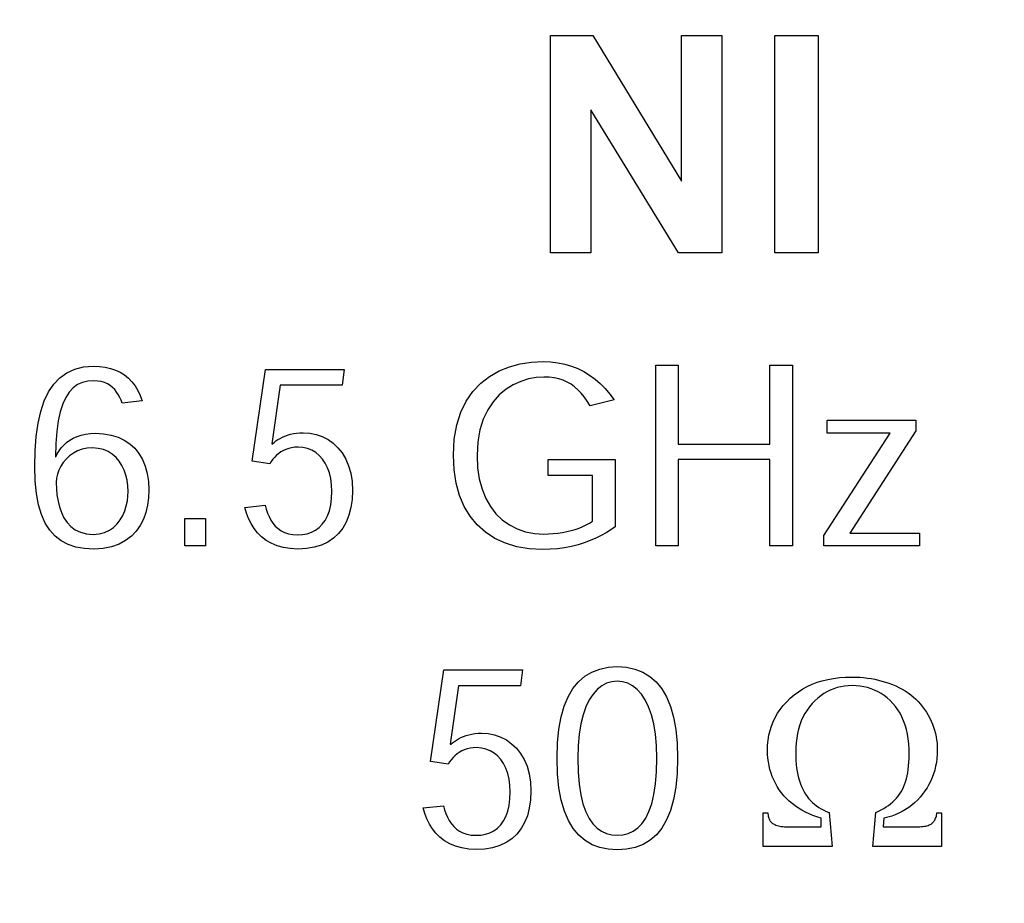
# Model space of a CAD drawing. Header units: inches. Extents: x 0.2 to 16.8, y 0.1 to 10.8.
# Tile 13 of 36: x 4.103 to 4.376, y 7.142 to 7.388. Entities that reach past the tile are written whole.
import ezdxf

# ---------------------------------------------------------------- set-up
doc = ezdxf.new("R2010")
doc.units = ezdxf.units.IN
doc.header["$LTSCALE"] = 0.935
doc.header["$MEASUREMENT"] = 0
doc.layers.get('0').update_dxf_attribs({"linetype": 'CONTINUOUS'})
doc.layers.add('DIMENSIONS', color=7, linetype='CONTINUOUS')
doc.styles.get("Standard").update_dxf_attribs({"font": 'txt', "width": 0.8})
doc.dimstyles.new('DIMSTYLE_1', dxfattribs={"dimtxt": 0.125, "dimasz": 0.18, "dimexe": 0.18, "dimexo": 0.0625, "dimgap": 0.09, "dimtad": 0, "dimtih": 1, "dimtoh": 1, "dimdec": 3, "dimzin": 4, "dimdsep": 46, "dimtxsty": 'STANDARD', "dimblk": '_FILLED', "dimblk1": '_FILLED', "dimblk2": '_FILLED', "dimcen": 0.09, "dimadec": 0, "dimazin": 0, "dimtp": 0.001, "dimtm": 0.001, "dimtfac": 1, "dimtdec": 3, "dimtofl": 0, "dimtmove": 0, "dimatfit": 3, "dimldrblk": '_FILLED', "dimfxl": 1, "dimtolj": 1, "dimtzin": 4, "dimarcsym": 0})

# ---------------------------------------------------------------- blocks, each defined once
blk = doc.blocks.new('*D5')
at = {"layer": 'DIMENSIONS', "color": 2, "linetype": 'CONTINUOUS'}
blk.add_line((4.25283, 4.9519), (2.61883, 4.9519), dxfattribs=at)
at = {"layer": 'DIMENSIONS', "color": 2, "linetype": 'CONTINUOUS', "width": 0.8}
for s, p in [('[', (1.85633, 4.8894)), (']', (2.45633, 4.8894)), ('2.804', (1.23133, 4.8894)), ('71.23', (1.95633, 4.8894)), ('-', (1.13133, 4.8894))]:
    blk.add_text(s, height=0.125, dxfattribs=at).set_placement(p)
blk = doc.blocks.new('_FILLED')
at = {"color": 0, "linetype": 'BYBLOCK'}
blk.add_solid([(0, 0), (-1, 0.1736), (-1, -0.1736)], dxfattribs=at)
blk = doc.blocks.new('*D10')
at = {"layer": 'DIMENSIONS', "color": 2, "linetype": 'CONTINUOUS'}
blk.add_line((4.50033, 6.43964), (4.50033, 8.56589), dxfattribs=at)
at = {"layer": 'DIMENSIONS', "color": 2, "linetype": 'CONTINUOUS', "width": 0.8}
for s, p in [(']', (4.56283, 10.05339)), ('22.86', (4.56283, 9.55339)), ('[', (4.56283, 9.45339)), ('.900', (4.56283, 8.92839)), ('3X ', (4.56283, 8.62839))]:
    blk.add_text(s, height=0.125, rotation=90, dxfattribs=at).set_placement(p)
blk = doc.blocks.new('*D11')
at = {"layer": 'DIMENSIONS', "color": 2, "linetype": 'CONTINUOUS'}
blk.add_line((4.04004, 6.046), (4.04004, 8.56589), dxfattribs=at)
at = {"layer": 'DIMENSIONS', "color": 2, "linetype": 'CONTINUOUS', "width": 0.8}
for s, p in [(']', (4.10254, 10.05339)), ('11.17', (4.10254, 9.55339)), ('[', (4.10254, 9.45339)), ('.440', (4.10254, 8.92839)), ('2X ', (4.10254, 8.62839))]:
    blk.add_text(s, height=0.125, rotation=90, dxfattribs=at).set_placement(p)
blk = doc.blocks.new('*D12')
at = {"layer": 'DIMENSIONS', "color": 2, "linetype": 'CONTINUOUS'}
blk.add_line((4.04004, 5.99664), (4.04004, 8.56589), dxfattribs=at)
at = {"layer": 'DIMENSIONS', "color": 2, "linetype": 'CONTINUOUS', "width": 0.8}
for s, p in [(']', (4.10254, 10.05339)), ('11.17', (4.10254, 9.55339)), ('[', (4.10254, 9.45339)), ('.440', (4.10254, 8.92839)), ('2X ', (4.10254, 8.62839))]:
    blk.add_text(s, height=0.125, rotation=90, dxfattribs=at).set_placement(p)
blk = doc.blocks.new('*D15')
at = {"layer": 'DIMENSIONS', "color": 2, "linetype": 'CONTINUOUS'}
blk.add_line((4.96062, 5.99664), (4.96062, 8.56589), dxfattribs=at)
at = {"layer": 'DIMENSIONS', "color": 2, "linetype": 'CONTINUOUS', "width": 0.8}
for s, p in [(']', (5.02312, 10.15339)), ('34.55', (5.02312, 9.65339)), ('[', (5.02312, 9.55339)), ('1.360', (5.02312, 8.92839)), ('2X ', (5.02312, 8.62839))]:
    blk.add_text(s, height=0.125, rotation=90, dxfattribs=at).set_placement(p)
blk = doc.blocks.new('*D19')
at = {"layer": 'DIMENSIONS', "color": 2, "linetype": 'CONTINUOUS'}
blk.add_line((4.25283, 5.48339), (2.61883, 5.48339), dxfattribs=at)
at = {"layer": 'DIMENSIONS', "color": 2, "linetype": 'CONTINUOUS', "width": 0.8}
for s, p in [('[', (1.85633, 5.42089)), (']', (2.45633, 5.42089)), ('2.273', (1.23133, 5.42089)), ('57.73', (1.95633, 5.42089)), ('-', (1.13133, 5.42089))]:
    blk.add_text(s, height=0.125, dxfattribs=at).set_placement(p)
blk = doc.blocks.new('*D20')
at = {"layer": 'DIMENSIONS', "color": 2, "linetype": 'CONTINUOUS'}
blk.add_line((4.25283, 6.01489), (2.61883, 6.01489), dxfattribs=at)
at = {"layer": 'DIMENSIONS', "color": 2, "linetype": 'CONTINUOUS', "width": 0.8}
for s, p in [('[', (1.85633, 5.95239)), (']', (2.45633, 5.95239)), ('1.742', (1.23133, 5.95239)), ('44.23', (1.95633, 5.95239)), ('-', (1.13133, 5.95239))]:
    blk.add_text(s, height=0.125, dxfattribs=at).set_placement(p)

msp = doc.modelspace()

# ---------------------------------------------------------------- linework, layer by layer
at = {"color": 7, "linetype": 'CONTINUOUS'}
for p, q in [((4.25027, 7.32281), (4.25027, 7.38314)), ((4.25027, 7.38314), (4.26199, 7.38314)), ((4.26199, 7.38314), (4.28662, 7.34272)), ((4.28662, 7.34272), (4.28662, 7.38314)), ((4.28662, 7.38314), (4.2978, 7.38314)), ((4.2978, 7.38314), (4.2978, 7.32281)), ((4.31246, 7.32281), (4.31246, 7.38314)), ((4.31246, 7.38314), (4.32451, 7.38314)), ((4.32451, 7.38314), (4.32451, 7.32281)), ((4.26145, 7.36248), (4.26145, 7.32281)), ((4.28575, 7.32281), (4.26145, 7.36248)), ((4.26145, 7.32281), (4.25027, 7.32281)), ((4.2978, 7.32281), (4.28575, 7.32281)), ((4.32451, 7.32281), (4.31246, 7.32281)), ((4.11833, 7.2906), (4.12079, 7.2912)), ((4.12079, 7.2912), (4.12353, 7.2914)), ((4.12353, 7.2914), (4.1252, 7.29133)), ((4.1252, 7.29133), (4.12677, 7.29113)), ((4.12677, 7.29113), (4.12826, 7.29079)), ((4.23601, 7.29009), (4.23886, 7.29124)), ((4.23886, 7.29124), (4.24187, 7.29205)), ((4.24187, 7.29205), (4.24499, 7.29252)), ((4.24499, 7.29252), (4.24819, 7.29267)), ((4.24819, 7.29267), (4.25028, 7.2926)), ((4.25028, 7.2926), (4.25229, 7.29236)), ((4.25229, 7.29236), (4.25422, 7.29197)), ((4.25422, 7.29197), (4.25607, 7.29144)), ((4.25607, 7.29144), (4.25783, 7.29075)), ((4.2795, 7.24155), (4.2795, 7.29168)), ((4.2795, 7.29168), (4.28571, 7.29168)), ((4.28571, 7.29168), (4.28571, 7.26981)), ((4.31112, 7.26981), (4.31112, 7.29168)), ((4.31112, 7.29168), (4.31735, 7.29168)), ((4.31735, 7.29168), (4.31735, 7.24155)), ((4.11252, 7.28643), (4.1142, 7.28821)), ((4.1142, 7.28821), (4.11614, 7.2896)), ((4.11614, 7.2896), (4.11833, 7.2906)), ((4.12826, 7.29079), (4.12964, 7.29032)), ((4.12964, 7.29032), (4.13093, 7.28971)), ((4.13093, 7.28971), (4.13212, 7.28897)), ((4.13212, 7.28897), (4.13321, 7.2881)), ((4.13321, 7.2881), (4.13419, 7.28709)), ((4.16749, 7.26507), (4.1712, 7.29048)), ((4.1712, 7.29048), (4.19306, 7.29048)), ((4.19306, 7.29048), (4.19245, 7.28611)), ((4.23092, 7.28669), (4.23335, 7.28858)), ((4.23335, 7.28858), (4.23601, 7.29009)), ((4.24631, 7.28825), (4.24417, 7.28786)), ((4.24841, 7.28837), (4.24631, 7.28825)), ((4.2499, 7.28832), (4.24841, 7.28837)), ((4.25129, 7.28816), (4.2499, 7.28832)), ((4.25258, 7.28789), (4.25129, 7.28816)), ((4.25783, 7.29075), (4.25952, 7.28992)), ((4.25952, 7.28992), (4.26112, 7.28895)), ((4.26112, 7.28895), (4.26263, 7.28783)), ((4.11108, 7.28428), (4.11252, 7.28643)), ((4.11788, 7.2854), (4.11677, 7.28422)), ((4.11911, 7.28628), (4.11788, 7.2854)), ((4.12048, 7.28689), (4.11911, 7.28628)), ((4.12199, 7.28724), (4.12048, 7.28689)), ((4.12362, 7.28735), (4.12199, 7.28724)), ((4.1247, 7.28729), (4.12362, 7.28735)), ((4.12569, 7.28712), (4.1247, 7.28729)), ((4.12659, 7.28685), (4.12569, 7.28712)), ((4.12741, 7.28649), (4.12659, 7.28685)), ((4.12815, 7.28604), (4.12741, 7.28649)), ((4.12881, 7.28551), (4.12815, 7.28604)), ((4.12941, 7.28491), (4.12881, 7.28551)), ((4.13419, 7.28709), (4.13507, 7.28595)), ((4.13507, 7.28595), (4.13584, 7.28468)), ((4.17531, 7.28611), (4.17295, 7.26987)), ((4.19245, 7.28611), (4.17531, 7.28611)), ((4.22876, 7.28441), (4.23092, 7.28669)), ((4.23994, 7.28625), (4.23793, 7.285)), ((4.24203, 7.2872), (4.23994, 7.28625)), ((4.24417, 7.28786), (4.24203, 7.2872)), ((4.25378, 7.28751), (4.25258, 7.28789)), ((4.2549, 7.28701), (4.25378, 7.28751)), ((4.25595, 7.28641), (4.2549, 7.28701)), ((4.25694, 7.2857), (4.25595, 7.28641)), ((4.25788, 7.28487), (4.25694, 7.2857)), ((4.26263, 7.28783), (4.26407, 7.28658)), ((4.26407, 7.28658), (4.26542, 7.2852)), ((4.10988, 7.28175), (4.11108, 7.28428)), ((4.11581, 7.28274), (4.11498, 7.28092)), ((4.11677, 7.28422), (4.11581, 7.28274)), ((4.12993, 7.28424), (4.12941, 7.28491)), ((4.13039, 7.28352), (4.12993, 7.28424)), ((4.1308, 7.28275), (4.13039, 7.28352)), ((4.13115, 7.28195), (4.1308, 7.28275)), ((4.13584, 7.28468), (4.1365, 7.28328)), ((4.1365, 7.28328), (4.13705, 7.28175)), ((4.2269, 7.28173), (4.22876, 7.28441)), ((4.23605, 7.28343), (4.23435, 7.28153)), ((4.23793, 7.285), (4.23605, 7.28343)), ((4.25877, 7.28393), (4.25788, 7.28487)), ((4.25963, 7.28288), (4.25877, 7.28393)), ((4.26046, 7.28171), (4.25963, 7.28288)), ((4.26542, 7.2852), (4.26669, 7.28368)), ((4.26669, 7.28368), (4.26788, 7.28203)), ((4.10892, 7.27884), (4.10988, 7.28175)), ((4.11498, 7.28092), (4.11429, 7.27875)), ((4.13145, 7.28111), (4.13115, 7.28195)), ((4.13705, 7.28175), (4.13145, 7.28111)), ((4.22539, 7.27863), (4.2269, 7.28173)), ((4.23435, 7.28153), (4.23285, 7.2793)), ((4.26127, 7.28043), (4.26046, 7.28171)), ((4.26788, 7.28203), (4.26127, 7.28043)), ((4.10818, 7.27557), (4.10892, 7.27884)), ((4.11429, 7.27875), (4.11374, 7.27622)), ((4.22427, 7.2751), (4.22539, 7.27863)), ((4.23285, 7.2793), (4.23162, 7.2767)), ((4.10766, 7.27194), (4.10818, 7.27557)), ((4.11374, 7.27622), (4.11333, 7.2733)), ((4.22357, 7.27112), (4.22427, 7.2751)), ((4.23162, 7.2767), (4.23069, 7.27373)), ((4.32703, 7.27287), (4.32703, 7.27641)), ((4.32703, 7.27641), (4.35155, 7.27641)), ((4.35155, 7.27641), (4.35155, 7.27347)), ((4.10736, 7.26794), (4.10766, 7.27194)), ((4.11333, 7.2733), (4.11306, 7.26997)), ((4.11789, 7.27142), (4.11895, 7.27189)), ((4.11895, 7.27189), (4.12009, 7.27227)), ((4.12009, 7.27227), (4.12134, 7.27255)), ((4.12134, 7.27255), (4.12267, 7.27273)), ((4.12267, 7.27273), (4.1241, 7.27279)), ((4.1241, 7.27279), (4.12634, 7.27267)), ((4.12634, 7.27267), (4.12842, 7.27231)), ((4.12842, 7.27231), (4.13032, 7.27173)), ((4.13032, 7.27173), (4.13205, 7.27091)), ((4.17529, 7.27138), (4.17594, 7.27171)), ((4.17594, 7.27171), (4.17663, 7.27201)), ((4.17663, 7.27201), (4.17736, 7.27228)), ((4.17736, 7.27228), (4.17813, 7.27251)), ((4.17813, 7.27251), (4.17895, 7.2727)), ((4.17895, 7.2727), (4.17981, 7.27284)), ((4.17981, 7.27284), (4.18072, 7.27292)), ((4.18072, 7.27292), (4.18167, 7.27295)), ((4.18167, 7.27295), (4.18352, 7.27283)), ((4.18352, 7.27283), (4.18529, 7.27248)), ((4.18529, 7.27248), (4.18698, 7.27189)), ((4.18698, 7.27189), (4.18856, 7.27108)), ((4.23069, 7.27373), (4.2301, 7.27038)), ((4.32608, 7.24448), (4.34442, 7.27287)), ((4.34442, 7.27287), (4.32703, 7.27287)), ((4.35155, 7.27347), (4.3333, 7.24509)), ((4.11306, 7.26997), (4.11294, 7.26622)), ((4.11459, 7.26877), (4.11528, 7.26953)), ((4.11528, 7.26953), (4.11606, 7.27023)), ((4.11606, 7.27023), (4.11693, 7.27086)), ((4.11693, 7.27086), (4.11789, 7.27142)), ((4.13205, 7.27091), (4.1336, 7.26988)), ((4.1336, 7.26988), (4.13496, 7.26864)), ((4.17295, 7.26987), (4.17312, 7.26987)), ((4.17312, 7.26987), (4.1736, 7.27027)), ((4.1736, 7.27027), (4.17412, 7.27066)), ((4.17412, 7.27066), (4.17469, 7.27103)), ((4.17469, 7.27103), (4.17529, 7.27138)), ((4.18856, 7.27108), (4.19001, 7.27005)), ((4.19001, 7.27005), (4.19133, 7.26879)), ((4.22332, 7.26668), (4.22357, 7.27112)), ((4.2301, 7.27038), (4.22989, 7.26663)), ((4.28571, 7.26981), (4.31112, 7.26981)), ((4.10726, 7.2636), (4.10736, 7.26794)), ((4.11308, 7.26622), (4.11349, 7.26711)), ((4.11349, 7.26711), (4.114, 7.26796)), ((4.114, 7.26796), (4.11459, 7.26877)), ((4.11689, 7.26652), (4.11595, 7.26566)), ((4.11795, 7.26727), (4.11689, 7.26652)), ((4.11912, 7.26789), (4.11795, 7.26727)), ((4.1204, 7.26835), (4.11912, 7.26789)), ((4.12178, 7.26864), (4.1204, 7.26835)), ((4.12325, 7.26874), (4.12178, 7.26864)), ((4.12483, 7.26862), (4.12325, 7.26874)), ((4.12627, 7.26828), (4.12483, 7.26862)), ((4.12758, 7.26774), (4.12627, 7.26828)), ((4.12874, 7.26701), (4.12758, 7.26774)), ((4.12977, 7.26611), (4.12874, 7.26701)), ((4.13496, 7.26864), (4.13613, 7.26719)), ((4.13613, 7.26719), (4.13709, 7.26554)), ((4.1743, 7.2667), (4.17377, 7.26617)), ((4.17488, 7.26719), (4.1743, 7.2667)), ((4.1755, 7.26763), (4.17488, 7.26719)), ((4.17617, 7.26801), (4.1755, 7.26763)), ((4.17688, 7.26833), (4.17617, 7.26801)), ((4.17765, 7.26859), (4.17688, 7.26833)), ((4.17847, 7.26878), (4.17765, 7.26859)), ((4.17934, 7.2689), (4.17847, 7.26878)), ((4.18027, 7.26894), (4.17934, 7.2689)), ((4.18161, 7.26884), (4.18027, 7.26894)), ((4.18287, 7.26856), (4.18161, 7.26884)), ((4.18405, 7.26809), (4.18287, 7.26856)), ((4.18514, 7.26745), (4.18405, 7.26809)), ((4.18613, 7.26663), (4.18514, 7.26745)), ((4.18701, 7.26565), (4.18613, 7.26663)), ((4.19133, 7.26879), (4.19249, 7.26733)), ((4.19249, 7.26733), (4.19348, 7.26565)), ((4.22352, 7.26267), (4.22332, 7.26668)), ((4.22989, 7.26663), (4.23005, 7.26325)), ((4.10737, 7.25964), (4.10726, 7.2636)), ((4.11294, 7.26622), (4.11308, 7.26622)), ((4.11445, 7.26367), (4.11391, 7.26258)), ((4.11513, 7.26471), (4.11445, 7.26367)), ((4.11595, 7.26566), (4.11513, 7.26471)), ((4.13067, 7.26506), (4.12977, 7.26611)), ((4.13142, 7.26389), (4.13067, 7.26506)), ((4.13204, 7.2626), (4.13142, 7.26389)), ((4.13709, 7.26554), (4.13786, 7.2637)), ((4.13786, 7.2637), (4.13841, 7.26167)), ((4.1724, 7.26432), (4.16749, 7.26507)), ((4.17282, 7.26497), (4.1724, 7.26432)), ((4.17327, 7.26559), (4.17282, 7.26497)), ((4.17377, 7.26617), (4.17327, 7.26559)), ((4.18778, 7.26452), (4.18701, 7.26565)), ((4.18843, 7.26323), (4.18778, 7.26452)), ((4.19348, 7.26565), (4.19427, 7.26377)), ((4.19427, 7.26377), (4.19486, 7.26169)), ((4.24962, 7.26112), (4.24962, 7.26549)), ((4.24962, 7.26549), (4.26821, 7.26549)), ((4.26821, 7.26549), (4.26821, 7.24683)), ((4.28571, 7.26551), (4.28571, 7.24155)), ((4.31112, 7.26551), (4.28571, 7.26551)), ((4.31112, 7.24155), (4.31112, 7.26551)), ((4.11351, 7.26146), (4.11327, 7.26031)), ((4.11391, 7.26258), (4.11351, 7.26146)), ((4.13252, 7.26121), (4.13204, 7.2626)), ((4.13286, 7.25976), (4.13252, 7.26121)), ((4.13841, 7.26167), (4.13874, 7.25946)), ((4.18895, 7.26179), (4.18843, 7.26323)), ((4.18933, 7.26022), (4.18895, 7.26179)), ((4.19486, 7.26169), (4.19523, 7.25942)), ((4.2241, 7.25897), (4.22352, 7.26267)), ((4.23005, 7.26325), (4.23052, 7.26014)), ((4.26191, 7.26112), (4.24962, 7.26112)), ((4.26191, 7.24838), (4.26191, 7.26112)), ((4.10772, 7.2561), (4.10737, 7.25964)), ((4.11327, 7.26031), (4.11319, 7.25917)), ((4.11319, 7.25917), (4.11319, 7.25909)), ((4.11319, 7.25909), (4.11324, 7.25739)), ((4.13307, 7.25824), (4.13286, 7.25976)), ((4.13313, 7.25669), (4.13307, 7.25824)), ((4.13874, 7.25946), (4.13886, 7.25707)), ((4.18956, 7.25851), (4.18933, 7.26022)), ((4.18964, 7.25668), (4.18956, 7.25851)), ((4.19523, 7.25942), (4.19536, 7.25695)), ((4.22504, 7.25558), (4.2241, 7.25897)), ((4.23052, 7.26014), (4.23128, 7.2573)), ((4.10831, 7.25297), (4.10772, 7.2561)), ((4.11324, 7.25739), (4.1134, 7.25568)), ((4.1134, 7.25568), (4.11368, 7.254)), ((4.13291, 7.25402), (4.13308, 7.25538)), ((4.13308, 7.25538), (4.13313, 7.25669)), ((4.13886, 7.25707), (4.13877, 7.25493)), ((4.18956, 7.2547), (4.18964, 7.25668)), ((4.19536, 7.25695), (4.19524, 7.25447)), ((4.22635, 7.25252), (4.22504, 7.25558)), ((4.23128, 7.2573), (4.23231, 7.25474)), ((4.10912, 7.25024), (4.10831, 7.25297)), ((4.11368, 7.254), (4.11408, 7.25237)), ((4.13219, 7.25131), (4.13262, 7.25266)), ((4.13262, 7.25266), (4.13291, 7.25402)), ((4.13849, 7.25285), (4.13802, 7.25085)), ((4.13877, 7.25493), (4.13849, 7.25285)), ((4.16548, 7.25223), (4.17112, 7.25283)), ((4.17112, 7.25283), (4.17143, 7.25174)), ((4.18894, 7.25131), (4.18932, 7.25292)), ((4.18932, 7.25292), (4.18956, 7.2547)), ((4.19524, 7.25447), (4.19491, 7.25218)), ((4.23231, 7.25474), (4.23361, 7.25246)), ((4.11015, 7.24788), (4.10912, 7.25024)), ((4.11408, 7.25237), (4.11463, 7.25082)), ((4.11463, 7.25082), (4.11534, 7.24938)), ((4.13094, 7.24879), (4.13164, 7.25001)), ((4.13164, 7.25001), (4.13219, 7.25131)), ((4.13802, 7.25085), (4.13735, 7.24897)), ((4.16593, 7.25067), (4.16548, 7.25223)), ((4.16651, 7.24917), (4.16593, 7.25067)), ((4.17143, 7.25174), (4.17179, 7.25068)), ((4.17179, 7.25068), (4.17222, 7.24967)), ((4.18776, 7.24863), (4.18841, 7.24988)), ((4.18841, 7.24988), (4.18894, 7.25131)), ((4.19437, 7.25008), (4.1936, 7.24817)), ((4.19491, 7.25218), (4.19437, 7.25008)), ((4.22799, 7.24978), (4.22635, 7.25252)), ((4.23361, 7.25246), (4.23514, 7.25047)), ((4.23514, 7.25047), (4.23689, 7.24877)), ((4.11142, 7.24588), (4.11015, 7.24788)), ((4.11534, 7.24938), (4.1162, 7.24809)), ((4.1162, 7.24809), (4.11725, 7.24696)), ((4.12909, 7.2467), (4.13009, 7.24768)), ((4.13009, 7.24768), (4.13094, 7.24879)), ((4.13646, 7.24722), (4.13535, 7.24563)), ((4.13735, 7.24897), (4.13646, 7.24722)), ((4.14889, 7.24155), (4.14889, 7.24914)), ((4.14889, 7.24914), (4.15461, 7.24914)), ((4.15461, 7.24914), (4.15461, 7.24155)), ((4.16721, 7.24775), (4.16651, 7.24917)), ((4.16805, 7.24641), (4.16721, 7.24775)), ((4.17222, 7.24967), (4.17272, 7.24873)), ((4.17272, 7.24873), (4.17329, 7.24785)), ((4.17329, 7.24785), (4.17395, 7.24706)), ((4.18607, 7.24665), (4.18697, 7.24755)), ((4.18697, 7.24755), (4.18776, 7.24863)), ((4.1936, 7.24817), (4.19263, 7.24647)), ((4.22997, 7.24738), (4.22799, 7.24978)), ((4.23226, 7.24533), (4.22997, 7.24738)), ((4.23689, 7.24877), (4.23885, 7.24738)), ((4.23885, 7.24738), (4.241, 7.24628)), ((4.2592, 7.24693), (4.26016, 7.24738)), ((4.26016, 7.24738), (4.26107, 7.24786)), ((4.26107, 7.24786), (4.26191, 7.24838)), ((4.1129, 7.24424), (4.11142, 7.24588)), ((4.11725, 7.24696), (4.11848, 7.24604)), ((4.11848, 7.24604), (4.1199, 7.24534)), ((4.1199, 7.24534), (4.12154, 7.2449)), ((4.12154, 7.2449), (4.1234, 7.24475)), ((4.1234, 7.24475), (4.12509, 7.24489)), ((4.12509, 7.24489), (4.12659, 7.24528)), ((4.12659, 7.24528), (4.12793, 7.24589)), ((4.12793, 7.24589), (4.12909, 7.2467)), ((4.13535, 7.24563), (4.13402, 7.24422)), ((4.16902, 7.24519), (4.16805, 7.24641)), ((4.17014, 7.24408), (4.16902, 7.24519)), ((4.17395, 7.24706), (4.1747, 7.24636)), ((4.1747, 7.24636), (4.17555, 7.24576)), ((4.17555, 7.24576), (4.17651, 7.24528)), ((4.17651, 7.24528), (4.17757, 7.24492)), ((4.17757, 7.24492), (4.17876, 7.2447)), ((4.17876, 7.2447), (4.18007, 7.24463)), ((4.18007, 7.24463), (4.18145, 7.24471)), ((4.18145, 7.24471), (4.18274, 7.24495)), ((4.18274, 7.24495), (4.18395, 7.24535)), ((4.18395, 7.24535), (4.18506, 7.24591)), ((4.18506, 7.24591), (4.18607, 7.24665)), ((4.19145, 7.24497), (4.19007, 7.24369)), ((4.19263, 7.24647), (4.19145, 7.24497)), ((4.23485, 7.24363), (4.23226, 7.24533)), ((4.241, 7.24628), (4.24332, 7.24549)), ((4.24332, 7.24549), (4.24579, 7.24502)), ((4.24579, 7.24502), (4.2484, 7.24486)), ((4.2484, 7.24486), (4.24972, 7.24489)), ((4.24972, 7.24489), (4.25103, 7.24497)), ((4.25103, 7.24497), (4.25231, 7.24511)), ((4.25231, 7.24511), (4.25356, 7.2453)), ((4.25356, 7.2453), (4.25478, 7.24554)), ((4.25478, 7.24554), (4.25595, 7.24582)), ((4.25595, 7.24582), (4.25709, 7.24615)), ((4.25709, 7.24615), (4.25817, 7.24652)), ((4.25817, 7.24652), (4.2592, 7.24693)), ((4.26432, 7.24441), (4.26285, 7.24369)), ((4.26571, 7.24518), (4.26432, 7.24441)), ((4.267, 7.24599), (4.26571, 7.24518)), ((4.26821, 7.24683), (4.267, 7.24599)), ((4.32608, 7.24155), (4.32608, 7.24448)), ((4.3333, 7.24509), (4.35256, 7.24509)), ((4.35256, 7.24509), (4.35256, 7.24155)), ((4.1146, 7.24292), (4.1129, 7.24424)), ((4.11652, 7.24193), (4.1146, 7.24292)), ((4.11866, 7.24124), (4.11652, 7.24193)), ((4.13062, 7.24204), (4.12854, 7.24131)), ((4.13244, 7.24302), (4.13062, 7.24204)), ((4.13402, 7.24422), (4.13244, 7.24302)), ((4.17141, 7.2431), (4.17014, 7.24408)), ((4.17284, 7.24228), (4.17141, 7.2431)), ((4.17443, 7.24161), (4.17284, 7.24228)), ((4.18671, 7.24179), (4.18474, 7.24119)), ((4.18849, 7.24263), (4.18671, 7.24179)), ((4.19007, 7.24369), (4.18849, 7.24263)), ((4.23774, 7.2423), (4.23485, 7.24363)), ((4.2409, 7.24134), (4.23774, 7.2423)), ((4.2579, 7.24188), (4.25608, 7.24143)), ((4.25964, 7.24242), (4.2579, 7.24188)), ((4.26129, 7.24302), (4.25964, 7.24242)), ((4.26285, 7.24369), (4.26129, 7.24302)), ((4.12101, 7.24083), (4.11866, 7.24124)), ((4.12357, 7.2407), (4.12101, 7.24083)), ((4.12619, 7.24086), (4.12357, 7.2407)), ((4.12854, 7.24131), (4.12619, 7.24086)), ((4.15461, 7.24155), (4.14889, 7.24155)), ((4.17619, 7.24111), (4.17443, 7.24161)), ((4.17811, 7.24081), (4.17619, 7.24111)), ((4.18022, 7.2407), (4.17811, 7.24081)), ((4.18257, 7.24082), (4.18022, 7.2407)), ((4.18474, 7.24119), (4.18257, 7.24082)), ((4.24432, 7.24075), (4.2409, 7.24134)), ((4.24799, 7.24056), (4.24432, 7.24075)), ((4.25013, 7.24062), (4.24799, 7.24056)), ((4.2522, 7.24078), (4.25013, 7.24062)), ((4.25418, 7.24106), (4.2522, 7.24078)), ((4.25608, 7.24143), (4.25418, 7.24106)), ((4.28571, 7.24155), (4.2795, 7.24155)), ((4.31735, 7.24155), (4.31112, 7.24155)), ((4.35256, 7.24155), (4.32608, 7.24155)), ((4.21696, 7.18174), (4.22068, 7.20715)), ((4.22068, 7.20715), (4.24254, 7.20715)), ((4.24254, 7.20715), (4.24193, 7.20278)), ((4.25978, 7.2054), (4.26174, 7.20658)), ((4.26174, 7.20658), (4.2639, 7.20741)), ((4.2639, 7.20741), (4.26624, 7.2079)), ((4.26624, 7.2079), (4.26878, 7.20807)), ((4.26878, 7.20807), (4.27133, 7.2079)), ((4.27133, 7.2079), (4.27369, 7.2074)), ((4.27369, 7.2074), (4.27585, 7.20657)), ((4.27585, 7.20657), (4.27781, 7.20538)), ((4.25649, 7.20199), (4.25803, 7.20388)), ((4.25803, 7.20388), (4.25978, 7.2054)), ((4.26584, 7.20346), (4.2645, 7.20275)), ((4.26725, 7.20388), (4.26584, 7.20346)), ((4.26871, 7.20402), (4.26725, 7.20388)), ((4.26878, 7.20402), (4.26871, 7.20402)), ((4.27026, 7.20388), (4.26878, 7.20402)), ((4.27169, 7.20345), (4.27026, 7.20388)), ((4.27304, 7.20274), (4.27169, 7.20345)), ((4.27781, 7.20538), (4.27957, 7.20385)), ((4.27957, 7.20385), (4.2811, 7.20195)), ((4.3228, 7.2032), (4.3242, 7.20373)), ((4.3242, 7.20373), (4.32565, 7.20418)), ((4.32565, 7.20418), (4.32717, 7.20455)), ((4.32717, 7.20455), (4.32875, 7.20483)), ((4.32875, 7.20483), (4.33039, 7.20503)), ((4.33039, 7.20503), (4.33209, 7.20516)), ((4.33209, 7.20516), (4.33386, 7.2052)), ((4.33386, 7.2052), (4.33495, 7.20518)), ((4.33495, 7.20518), (4.33603, 7.20513)), ((4.33603, 7.20513), (4.33709, 7.20504)), ((4.33709, 7.20504), (4.33814, 7.20492)), ((4.33814, 7.20492), (4.33918, 7.20476)), ((4.33918, 7.20476), (4.3402, 7.20457)), ((4.3402, 7.20457), (4.3412, 7.20435)), ((4.3412, 7.20435), (4.34219, 7.20409)), ((4.34219, 7.20409), (4.34317, 7.2038)), ((4.34317, 7.2038), (4.34413, 7.20347)), ((4.34413, 7.20347), (4.34507, 7.2031)), ((4.22479, 7.20278), (4.22242, 7.18654)), ((4.24193, 7.20278), (4.22479, 7.20278)), ((4.25518, 7.19974), (4.25649, 7.20199)), ((4.26325, 7.20175), (4.26208, 7.20046)), ((4.2645, 7.20275), (4.26325, 7.20175)), ((4.27431, 7.20173), (4.27304, 7.20274)), ((4.27549, 7.20043), (4.27431, 7.20173)), ((4.2811, 7.20195), (4.28242, 7.19969)), ((4.31785, 7.20027), (4.319, 7.20112)), ((4.319, 7.20112), (4.3202, 7.2019)), ((4.3202, 7.2019), (4.32147, 7.20259)), ((4.32147, 7.20259), (4.3228, 7.2032)), ((4.32694, 7.20111), (4.32606, 7.20059)), ((4.32785, 7.20156), (4.32694, 7.20111)), ((4.3288, 7.20194), (4.32785, 7.20156)), ((4.32976, 7.20225), (4.3288, 7.20194)), ((4.33076, 7.2025), (4.32976, 7.20225)), ((4.33179, 7.20267), (4.33076, 7.2025)), ((4.33284, 7.20277), (4.33179, 7.20267)), ((4.33393, 7.20281), (4.33284, 7.20277)), ((4.33505, 7.20278), (4.33393, 7.20281)), ((4.33613, 7.20267), (4.33505, 7.20278)), ((4.33719, 7.2025), (4.33613, 7.20267)), ((4.33821, 7.20226), (4.33719, 7.2025)), ((4.3392, 7.20195), (4.33821, 7.20226)), ((4.34016, 7.20157), (4.3392, 7.20195)), ((4.34109, 7.20113), (4.34016, 7.20157)), ((4.34198, 7.20061), (4.34109, 7.20113)), ((4.34507, 7.2031), (4.346, 7.20271)), ((4.346, 7.20271), (4.34691, 7.20228)), ((4.34691, 7.20228), (4.34778, 7.20181)), ((4.34778, 7.20181), (4.34861, 7.20132)), ((4.34861, 7.20132), (4.34941, 7.20079)), ((4.34941, 7.20079), (4.35018, 7.20023)), ((4.25408, 7.19712), (4.25518, 7.19974)), ((4.26103, 7.19886), (4.2601, 7.19695)), ((4.26208, 7.20046), (4.26103, 7.19886)), ((4.27655, 7.19883), (4.27549, 7.20043)), ((4.27748, 7.19692), (4.27655, 7.19883)), ((4.28242, 7.19969), (4.28351, 7.19706)), ((4.31483, 7.1973), (4.31576, 7.19834)), ((4.31576, 7.19834), (4.31677, 7.19933)), ((4.31677, 7.19933), (4.31785, 7.20027)), ((4.32357, 7.1986), (4.3228, 7.19781)), ((4.32437, 7.19933), (4.32357, 7.1986)), ((4.3252, 7.19999), (4.32437, 7.19933)), ((4.32606, 7.20059), (4.3252, 7.19999)), ((4.34284, 7.20003), (4.34198, 7.20061)), ((4.34367, 7.19938), (4.34284, 7.20003)), ((4.34447, 7.19866), (4.34367, 7.19938)), ((4.34523, 7.19787), (4.34447, 7.19866)), ((4.35018, 7.20023), (4.35091, 7.19964)), ((4.35091, 7.19964), (4.3516, 7.19902)), ((4.3516, 7.19902), (4.35226, 7.19837)), ((4.35226, 7.19837), (4.35288, 7.19768)), ((4.25322, 7.19412), (4.25408, 7.19712)), ((4.2601, 7.19695), (4.25931, 7.19474)), ((4.27827, 7.1947), (4.27748, 7.19692)), ((4.28351, 7.19706), (4.28437, 7.19405)), ((4.31325, 7.19513), (4.314, 7.19623)), ((4.314, 7.19623), (4.31483, 7.1973)), ((4.32141, 7.19604), (4.32082, 7.19508)), ((4.32208, 7.19695), (4.32141, 7.19604)), ((4.3228, 7.19781), (4.32208, 7.19695)), ((4.34595, 7.19702), (4.34523, 7.19787)), ((4.34661, 7.19611), (4.34595, 7.19702)), ((4.3472, 7.19514), (4.34661, 7.19611)), ((4.35288, 7.19768), (4.35347, 7.19697)), ((4.35347, 7.19697), (4.35402, 7.19622)), ((4.35402, 7.19622), (4.35454, 7.19544)), ((4.35454, 7.19544), (4.35502, 7.19464)), ((4.2526, 7.19073), (4.25322, 7.19412)), ((4.25931, 7.19474), (4.25867, 7.19221)), ((4.27892, 7.19218), (4.27827, 7.1947)), ((4.28437, 7.19405), (4.28499, 7.19066)), ((4.31154, 7.19158), (4.31203, 7.1928)), ((4.31203, 7.1928), (4.3126, 7.19398)), ((4.3126, 7.19398), (4.31325, 7.19513)), ((4.31981, 7.19301), (4.3194, 7.1919)), ((4.32028, 7.19407), (4.31981, 7.19301)), ((4.32082, 7.19508), (4.32028, 7.19407)), ((4.34773, 7.19411), (4.3472, 7.19514)), ((4.3482, 7.19302), (4.34773, 7.19411)), ((4.3486, 7.19187), (4.3482, 7.19302)), ((4.35502, 7.19464), (4.35546, 7.19382)), ((4.35546, 7.19382), (4.35585, 7.19299)), ((4.35585, 7.19299), (4.35621, 7.19214)), ((4.25222, 7.18695), (4.2526, 7.19073)), ((4.25867, 7.19221), (4.2582, 7.18936)), ((4.27939, 7.18933), (4.27892, 7.19218)), ((4.28499, 7.19066), (4.28537, 7.18688)), ((4.31084, 7.18903), (4.31115, 7.19032)), ((4.31115, 7.19032), (4.31154, 7.19158)), ((4.31905, 7.19074), (4.31877, 7.18953)), ((4.3194, 7.1919), (4.31905, 7.19074)), ((4.34895, 7.19066), (4.3486, 7.19187)), ((4.34923, 7.18939), (4.34895, 7.19066)), ((4.35621, 7.19214), (4.35652, 7.19129)), ((4.35652, 7.19129), (4.35679, 7.19042)), ((4.35679, 7.19042), (4.35702, 7.18954)), ((4.22308, 7.18694), (4.2236, 7.18732)), ((4.2236, 7.18732), (4.22416, 7.1877)), ((4.22416, 7.1877), (4.22477, 7.18805)), ((4.22477, 7.18805), (4.22542, 7.18838)), ((4.22542, 7.18838), (4.22611, 7.18868)), ((4.22611, 7.18868), (4.22684, 7.18895)), ((4.22684, 7.18895), (4.22761, 7.18918)), ((4.22761, 7.18918), (4.22843, 7.18936)), ((4.22843, 7.18936), (4.22929, 7.1895)), ((4.22929, 7.1895), (4.2302, 7.18959)), ((4.2302, 7.18959), (4.23115, 7.18962)), ((4.23115, 7.18962), (4.233, 7.1895)), ((4.233, 7.1895), (4.23477, 7.18915)), ((4.23477, 7.18915), (4.23645, 7.18856)), ((4.23645, 7.18856), (4.23803, 7.18775)), ((4.23803, 7.18775), (4.23949, 7.18671)), ((4.2582, 7.18936), (4.2579, 7.18618)), ((4.27969, 7.18616), (4.27939, 7.18933)), ((4.31049, 7.18633), (4.31062, 7.1877)), ((4.31062, 7.1877), (4.31084, 7.18903)), ((4.31854, 7.18827), (4.31839, 7.18696)), ((4.31877, 7.18953), (4.31854, 7.18827)), ((4.34945, 7.18806), (4.34923, 7.18939)), ((4.3496, 7.18667), (4.34945, 7.18806)), ((4.35702, 7.18954), (4.35721, 7.18864)), ((4.35721, 7.18864), (4.35735, 7.18773)), ((4.35735, 7.18773), (4.35746, 7.18681)), ((4.22242, 7.18654), (4.2226, 7.18654)), ((4.2226, 7.18654), (4.22308, 7.18694)), ((4.22564, 7.18468), (4.22497, 7.1843)), ((4.22636, 7.185), (4.22564, 7.18468)), ((4.22713, 7.18526), (4.22636, 7.185)), ((4.22795, 7.18545), (4.22713, 7.18526)), ((4.22882, 7.18557), (4.22795, 7.18545)), ((4.22975, 7.18561), (4.22882, 7.18557)), ((4.23109, 7.18551), (4.22975, 7.18561)), ((4.23235, 7.18522), (4.23109, 7.18551)), ((4.23353, 7.18476), (4.23235, 7.18522)), ((4.23462, 7.18411), (4.23353, 7.18476)), ((4.23949, 7.18671), (4.24081, 7.18546)), ((4.24081, 7.18546), (4.24197, 7.18399)), ((4.25209, 7.18277), (4.25222, 7.18695)), ((4.2579, 7.18618), (4.2578, 7.18267)), ((4.27979, 7.18267), (4.27969, 7.18616)), ((4.28537, 7.18688), (4.2855, 7.1827)), ((4.31045, 7.18493), (4.31049, 7.18633)), ((4.31048, 7.1838), (4.31045, 7.18493)), ((4.31829, 7.1856), (4.31826, 7.18419)), ((4.31839, 7.18696), (4.31829, 7.1856)), ((4.3497, 7.18523), (4.3496, 7.18667)), ((4.34973, 7.18372), (4.3497, 7.18523)), ((4.35746, 7.18681), (4.35752, 7.18587)), ((4.35754, 7.18493), (4.35751, 7.18377)), ((4.35752, 7.18587), (4.35754, 7.18493)), ((4.22187, 7.18099), (4.21696, 7.18174)), ((4.22229, 7.18164), (4.22187, 7.18099)), ((4.22274, 7.18225), (4.22229, 7.18164)), ((4.22324, 7.18283), (4.22274, 7.18225)), ((4.22377, 7.18337), (4.22324, 7.18283)), ((4.22435, 7.18386), (4.22377, 7.18337)), ((4.22497, 7.1843), (4.22435, 7.18386)), ((4.23561, 7.1833), (4.23462, 7.18411)), ((4.23649, 7.18232), (4.23561, 7.1833)), ((4.23726, 7.18118), (4.23649, 7.18232)), ((4.24197, 7.18399), (4.24295, 7.18232)), ((4.24295, 7.18232), (4.24375, 7.18044)), ((4.25209, 7.1827), (4.25209, 7.18277)), ((4.25222, 7.17837), (4.25209, 7.1827)), ((4.2578, 7.18267), (4.2579, 7.17887)), ((4.27969, 7.1789), (4.27979, 7.18267)), ((4.2855, 7.1827), (4.28537, 7.17845)), ((4.31056, 7.1827), (4.31048, 7.1838)), ((4.31069, 7.18163), (4.31056, 7.1827)), ((4.31088, 7.18058), (4.31069, 7.18163)), ((4.31826, 7.18419), (4.31828, 7.18308)), ((4.31828, 7.18308), (4.31832, 7.18201)), ((4.31832, 7.18201), (4.3184, 7.18097)), ((4.34966, 7.18157), (4.34971, 7.18262)), ((4.34971, 7.18262), (4.34973, 7.18372)), ((4.35743, 7.18264), (4.35728, 7.18153)), ((4.35751, 7.18377), (4.35743, 7.18264)), ((4.2379, 7.1799), (4.23726, 7.18118)), ((4.23842, 7.17846), (4.2379, 7.1799)), ((4.24375, 7.18044), (4.24434, 7.17836)), ((4.2579, 7.17887), (4.25818, 7.17551)), ((4.27941, 7.17555), (4.27969, 7.1789)), ((4.31112, 7.17956), (4.31088, 7.18058)), ((4.31142, 7.17856), (4.31112, 7.17956)), ((4.3184, 7.18097), (4.31852, 7.17997)), ((4.31852, 7.17997), (4.31866, 7.17901)), ((4.31866, 7.17901), (4.31884, 7.17809)), ((4.34934, 7.17866), (4.34948, 7.17959)), ((4.34948, 7.17959), (4.34959, 7.18056)), ((4.34959, 7.18056), (4.34966, 7.18157)), ((4.35683, 7.17939), (4.35651, 7.17836)), ((4.35708, 7.18045), (4.35683, 7.17939)), ((4.35728, 7.18153), (4.35708, 7.18045)), ((4.2388, 7.17689), (4.23842, 7.17846)), ((4.23903, 7.17518), (4.2388, 7.17689)), ((4.24434, 7.17836), (4.24471, 7.17608)), ((4.25261, 7.17448), (4.25222, 7.17837)), ((4.28537, 7.17845), (4.285, 7.17462)), ((4.31177, 7.17759), (4.31142, 7.17856)), ((4.31217, 7.17664), (4.31177, 7.17759)), ((4.31263, 7.17572), (4.31217, 7.17664)), ((4.31884, 7.17809), (4.31904, 7.17721)), ((4.31904, 7.17721), (4.31928, 7.17637)), ((4.31928, 7.17637), (4.31956, 7.17556)), ((4.34846, 7.17537), (4.34873, 7.17613)), ((4.34873, 7.17613), (4.34896, 7.17693)), ((4.34896, 7.17693), (4.34916, 7.17778)), ((4.34916, 7.17778), (4.34934, 7.17866)), ((4.35572, 7.17638), (4.35523, 7.17542)), ((4.35614, 7.17736), (4.35572, 7.17638)), ((4.35651, 7.17836), (4.35614, 7.17736)), ((4.23911, 7.17334), (4.23903, 7.17518)), ((4.24471, 7.17608), (4.24483, 7.17362)), ((4.24483, 7.17362), (4.24472, 7.17114)), ((4.25325, 7.17103), (4.25261, 7.17448)), ((4.25818, 7.17551), (4.25864, 7.17255)), ((4.27896, 7.17261), (4.27941, 7.17555)), ((4.285, 7.17462), (4.28439, 7.1712)), ((4.31314, 7.17482), (4.31263, 7.17572)), ((4.31371, 7.17395), (4.31314, 7.17482)), ((4.31433, 7.1731), (4.31371, 7.17395)), ((4.31956, 7.17556), (4.31986, 7.17479)), ((4.31986, 7.17479), (4.3202, 7.17406)), ((4.3202, 7.17406), (4.32057, 7.17337)), ((4.34748, 7.17334), (4.34784, 7.17397)), ((4.34784, 7.17397), (4.34816, 7.17465)), ((4.34816, 7.17465), (4.34846, 7.17537)), ((4.3541, 7.17359), (4.35344, 7.17271)), ((4.35469, 7.17449), (4.3541, 7.17359)), ((4.35523, 7.17542), (4.35469, 7.17449)), ((4.23879, 7.16958), (4.23903, 7.17137)), ((4.23903, 7.17137), (4.23911, 7.17334)), ((4.24472, 7.17114), (4.24439, 7.16885)), ((4.25413, 7.168), (4.25325, 7.17103)), ((4.25864, 7.17255), (4.25926, 7.17)), ((4.27834, 7.17005), (4.27896, 7.17261)), ((4.28439, 7.1712), (4.28355, 7.16818)), ((4.315, 7.17228), (4.31433, 7.1731)), ((4.31571, 7.17151), (4.315, 7.17228)), ((4.31647, 7.17077), (4.31571, 7.17151)), ((4.31727, 7.17008), (4.31647, 7.17077)), ((4.32057, 7.17337), (4.32097, 7.17271)), ((4.32097, 7.17271), (4.3214, 7.17209)), ((4.3214, 7.17209), (4.32186, 7.1715)), ((4.32186, 7.1715), (4.32236, 7.17094)), ((4.32236, 7.17094), (4.32289, 7.17041)), ((4.34516, 7.17055), (4.34569, 7.17106)), ((4.34569, 7.17106), (4.34619, 7.1716)), ((4.34619, 7.1716), (4.34665, 7.17215)), ((4.34665, 7.17215), (4.34708, 7.17273)), ((4.34708, 7.17273), (4.34748, 7.17334)), ((4.35201, 7.17108), (4.35124, 7.17034)), ((4.35274, 7.17187), (4.35201, 7.17108)), ((4.35344, 7.17271), (4.35274, 7.17187)), ((4.21496, 7.1689), (4.2206, 7.1695)), ((4.2154, 7.16734), (4.21496, 7.1689)), ((4.2206, 7.1695), (4.2209, 7.1684)), ((4.2209, 7.1684), (4.22127, 7.16735)), ((4.23789, 7.16655), (4.23841, 7.16798)), ((4.23841, 7.16798), (4.23879, 7.16958)), ((4.24439, 7.16885), (4.24384, 7.16674)), ((4.25524, 7.16537), (4.25413, 7.168)), ((4.25926, 7.17), (4.26004, 7.16781)), ((4.27757, 7.16786), (4.27834, 7.17005)), ((4.28355, 7.16818), (4.28247, 7.16555)), ((4.31812, 7.16943), (4.31727, 7.17008)), ((4.31902, 7.16882), (4.31812, 7.16943)), ((4.31995, 7.16825), (4.31902, 7.16882)), ((4.32094, 7.16772), (4.31995, 7.16825)), ((4.32289, 7.17041), (4.32345, 7.16992)), ((4.32345, 7.16992), (4.32405, 7.16946)), ((4.32405, 7.16946), (4.32467, 7.16903)), ((4.32467, 7.16903), (4.32533, 7.16864)), ((4.32533, 7.16864), (4.32603, 7.16827)), ((4.32603, 7.16827), (4.32675, 7.16794)), ((4.32675, 7.16794), (4.32751, 7.16764)), ((4.34045, 7.16764), (4.34123, 7.16799)), ((4.34123, 7.16799), (4.34197, 7.16835)), ((4.34197, 7.16835), (4.34268, 7.16875)), ((4.34268, 7.16875), (4.34335, 7.16916)), ((4.34335, 7.16916), (4.34399, 7.1696)), ((4.34399, 7.1696), (4.34459, 7.17007)), ((4.34459, 7.17007), (4.34516, 7.17055)), ((4.34872, 7.16843), (4.34782, 7.1679)), ((4.3496, 7.16902), (4.34872, 7.16843)), ((4.35044, 7.16965), (4.3496, 7.16902)), ((4.35124, 7.17034), (4.35044, 7.16965)), ((4.21598, 7.16584), (4.2154, 7.16734)), ((4.21668, 7.16441), (4.21598, 7.16584)), ((4.22127, 7.16735), (4.22169, 7.16634)), ((4.22169, 7.16634), (4.22219, 7.16539)), ((4.22219, 7.16539), (4.22277, 7.16452)), ((4.23645, 7.16422), (4.23723, 7.1653)), ((4.23723, 7.1653), (4.23789, 7.16655)), ((4.24384, 7.16674), (4.24308, 7.16484)), ((4.25657, 7.16314), (4.25524, 7.16537)), ((4.26004, 7.16781), (4.26095, 7.16598)), ((4.26095, 7.16598), (4.262, 7.16448)), ((4.27562, 7.16452), (4.27666, 7.16603)), ((4.27666, 7.16603), (4.27757, 7.16786)), ((4.28247, 7.16555), (4.28116, 7.1633)), ((4.30925, 7.15821), (4.30925, 7.16755)), ((4.30925, 7.16755), (4.31056, 7.16755)), ((4.31056, 7.16755), (4.31058, 7.16722)), ((4.31058, 7.16722), (4.31061, 7.16691)), ((4.31061, 7.16691), (4.31066, 7.16661)), ((4.31066, 7.16661), (4.31071, 7.16634)), ((4.31071, 7.16634), (4.31078, 7.16608)), ((4.31078, 7.16608), (4.31087, 7.16585)), ((4.31087, 7.16585), (4.31096, 7.16563)), ((4.31096, 7.16563), (4.31106, 7.16542)), ((4.31106, 7.16542), (4.31118, 7.16524)), ((4.31118, 7.16524), (4.31131, 7.16508)), ((4.32197, 7.16723), (4.32094, 7.16772)), ((4.32304, 7.16678), (4.32197, 7.16723)), ((4.32416, 7.16638), (4.32304, 7.16678)), ((4.32532, 7.16601), (4.32416, 7.16638)), ((4.32532, 7.16364), (4.32532, 7.16601)), ((4.32751, 7.16764), (4.32835, 7.15821)), ((4.33964, 7.15821), (4.34045, 7.16764)), ((4.34275, 7.16601), (4.34248, 7.16364)), ((4.34383, 7.16629), (4.34275, 7.16601)), ((4.34488, 7.16661), (4.34383, 7.16629)), ((4.34589, 7.16699), (4.34488, 7.16661)), ((4.34687, 7.16742), (4.34589, 7.16699)), ((4.34782, 7.1679), (4.34687, 7.16742)), ((4.35655, 7.1651), (4.35671, 7.16531)), ((4.35671, 7.16531), (4.35685, 7.16553)), ((4.35685, 7.16553), (4.35697, 7.16577)), ((4.35697, 7.16577), (4.35708, 7.16603)), ((4.35708, 7.16603), (4.35718, 7.1663)), ((4.35718, 7.1663), (4.35727, 7.16659)), ((4.35727, 7.16659), (4.35734, 7.16689)), ((4.35734, 7.16689), (4.35739, 7.16721)), ((4.35739, 7.16721), (4.35743, 7.16755)), ((4.35743, 7.16755), (4.35873, 7.16755)), ((4.35873, 7.16755), (4.35873, 7.15821)), ((4.21752, 7.16308), (4.21668, 7.16441)), ((4.21849, 7.16185), (4.21752, 7.16308)), ((4.22277, 7.16452), (4.22343, 7.16373)), ((4.22343, 7.16373), (4.22418, 7.16303)), ((4.22418, 7.16303), (4.22503, 7.16243)), ((4.23343, 7.16201), (4.23454, 7.16258)), ((4.23454, 7.16258), (4.23555, 7.16332)), ((4.23555, 7.16332), (4.23645, 7.16422)), ((4.24211, 7.16314), (4.24093, 7.16164)), ((4.24308, 7.16484), (4.24211, 7.16314)), ((4.25812, 7.1613), (4.25657, 7.16314)), ((4.262, 7.16448), (4.26316, 7.1633)), ((4.26316, 7.1633), (4.26444, 7.16241)), ((4.27317, 7.16243), (4.27445, 7.16333)), ((4.27445, 7.16333), (4.27562, 7.16452)), ((4.28116, 7.1633), (4.27963, 7.16142)), ((4.31131, 7.16508), (4.31145, 7.16493)), ((4.31145, 7.16493), (4.3116, 7.1648)), ((4.3116, 7.1648), (4.31186, 7.16461)), ((4.31186, 7.16461), (4.31214, 7.16444)), ((4.31214, 7.16444), (4.31244, 7.16429)), ((4.31244, 7.16429), (4.31276, 7.16415)), ((4.31276, 7.16415), (4.3131, 7.16403)), ((4.3131, 7.16403), (4.31346, 7.16393)), ((4.31346, 7.16393), (4.31385, 7.16384)), ((4.31385, 7.16384), (4.31425, 7.16377)), ((4.31425, 7.16377), (4.31468, 7.16371)), ((4.31468, 7.16371), (4.31513, 7.16367)), ((4.31513, 7.16367), (4.3156, 7.16365)), ((4.3156, 7.16365), (4.31609, 7.16364)), ((4.31609, 7.16364), (4.32532, 7.16364)), ((4.34248, 7.16364), (4.35219, 7.16364)), ((4.35219, 7.16364), (4.35266, 7.16366)), ((4.35266, 7.16366), (4.35312, 7.1637)), ((4.35312, 7.1637), (4.35354, 7.16374)), ((4.35354, 7.16374), (4.35394, 7.1638)), ((4.35394, 7.1638), (4.35432, 7.16387)), ((4.35432, 7.16387), (4.35466, 7.16395)), ((4.35466, 7.16395), (4.35498, 7.16405)), ((4.35498, 7.16405), (4.35528, 7.16416)), ((4.35528, 7.16416), (4.35555, 7.16428)), ((4.35555, 7.16428), (4.35579, 7.16442)), ((4.35579, 7.16442), (4.35601, 7.16457)), ((4.35601, 7.16457), (4.3562, 7.16473)), ((4.3562, 7.16473), (4.35639, 7.16491)), ((4.35639, 7.16491), (4.35655, 7.1651)), ((4.21961, 7.16075), (4.21849, 7.16185)), ((4.22089, 7.15977), (4.21961, 7.16075)), ((4.22231, 7.15894), (4.22089, 7.15977)), ((4.22503, 7.16243), (4.22598, 7.16195)), ((4.22598, 7.16195), (4.22705, 7.16159)), ((4.22705, 7.16159), (4.22824, 7.16137)), ((4.22824, 7.16137), (4.22955, 7.16129)), ((4.22955, 7.16129), (4.23092, 7.16137)), ((4.23092, 7.16137), (4.23222, 7.16161)), ((4.23222, 7.16161), (4.23343, 7.16201)), ((4.23955, 7.16036), (4.23796, 7.1593)), ((4.24093, 7.16164), (4.23955, 7.16036)), ((4.25987, 7.15982), (4.25812, 7.1613)), ((4.26182, 7.15869), (4.25987, 7.15982)), ((4.26444, 7.16241), (4.2658, 7.1618)), ((4.2658, 7.1618), (4.26726, 7.16145)), ((4.26726, 7.16145), (4.26878, 7.16134)), ((4.26878, 7.16134), (4.27033, 7.16146)), ((4.27033, 7.16146), (4.2718, 7.16181)), ((4.2718, 7.16181), (4.27317, 7.16243)), ((4.27788, 7.15991), (4.27592, 7.15875)), ((4.27963, 7.16142), (4.27788, 7.15991)), ((4.2239, 7.15827), (4.22231, 7.15894)), ((4.22566, 7.15778), (4.2239, 7.15827)), ((4.22759, 7.15747), (4.22566, 7.15778)), ((4.22969, 7.15737), (4.22759, 7.15747)), ((4.23204, 7.15749), (4.22969, 7.15737)), ((4.23421, 7.15786), (4.23204, 7.15749)), ((4.23618, 7.15846), (4.23421, 7.15786)), ((4.23796, 7.1593), (4.23618, 7.15846)), ((4.26397, 7.1579), (4.26182, 7.15869)), ((4.26629, 7.15744), (4.26397, 7.1579)), ((4.26878, 7.15728), (4.26629, 7.15744)), ((4.27136, 7.15744), (4.26878, 7.15728)), ((4.27374, 7.15793), (4.27136, 7.15744)), ((4.27592, 7.15875), (4.27374, 7.15793)), ((4.32835, 7.15821), (4.30925, 7.15821)), ((4.35873, 7.15821), (4.33964, 7.15821))]:
    msp.add_line(p, q, dxfattribs=at)

# ---------------------------------------------------------------- dimensions: what is measured, and where the dimension line sits
at = {"layer": 'DIMENSIONS', "color": 2, "linetype": 'CONTINUOUS'}
for feature_location, offset, dtype, origin, text, picture, middle in [((4.96062, 5.99664), (0, 2.56925), 1, (3.60033, 7.99989), '2X <>', '*D15', (4.96062, 9.44089)), ((4.50033, 6.43964), (0, 2.12626), 1, (3.60033, 7.99989), '3X <>', '*D10', (4.50033, 9.39089)), ((4.04004, 6.046), (0, 2.51989), 1, (3.60033, 7.99989), '2X <>', '*D11', (4.04004, 9.39089)), ((4.04004, 5.99664), (0, 2.56925), 1, (3.60033, 7.99989), '2X <>', '*D12', (4.04004, 9.39089)), ((4.25283, 4.9519), (-1.634, 0), 0, (3.35683, 7.75639), '-<>', '*D5', (1.84383, 4.9519)), ((4.25283, 5.48339), (-1.634, 0), 0, (3.35683, 7.75639), '-<>', '*D19', (1.84383, 5.48339)), ((4.252832, 6.01489), (-1.634, 0), 0, (3.356832, 7.756394), '-<>', '*D20', (1.843832, 6.01489))]:
    dim = msp.add_ordinate_dim(feature_location=feature_location, offset=offset, dtype=dtype, origin=origin, text=text, dimstyle='DIMSTYLE_1', dxfattribs=at)
    dim.commit()
    dim.dimension.update_dxf_attribs({"geometry": picture, "text_midpoint": middle})

doc.saveas('drawing.dxf')
